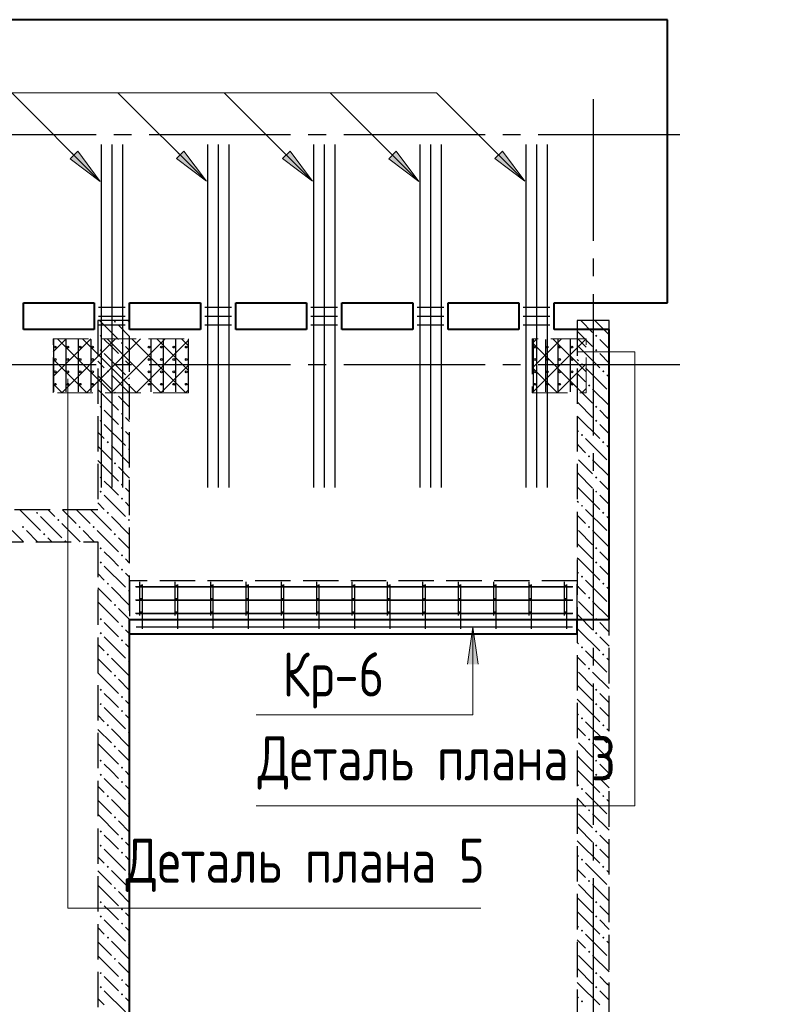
# Model space of a CAD drawing. Header units: millimetres. Extents: x 40580 to 1167576, y -220995 to 81020.
# Tile 82 of 256: x 330897 to 335258, y -108532 to -102968. Entities that reach past the tile are written whole.
import ezdxf

# ---------------------------------------------------------------- set-up
doc = ezdxf.new("R2010")
doc.units = ezdxf.units.MM
for name, pattern in [('______2', [270, 200, -70]), ('______5', [1100, 800, -100, 100, -100]), ('CENTER', [2, 1.25, -0.25, 0.25, -0.25])]:
    doc.linetypes.add(name, pattern=pattern)
for name, color, linetype, lineweight in [('S1 Стержни арматуры фон', 7, 'Continuous', 25), ('Вспомогательная арматура', 52, 'Continuous', 25), ('ОСИ', 7, 'CENTER', 15), ('Основная', 7, 'Continuous', 40), ('Позиционная метка номер позиции', 7, 'Continuous', 13), ('Поперечное армирование AW фон', 7, 'Continuous', 25), ('Примечания', 7, 'Continuous', 13), ('Фоновоя арматура У1', 52, 'Continuous', 25), ('Фоновоя арматура Х1', 52, 'Continuous', 25)]:
    doc.layers.add(name, color=color, linetype=linetype, lineweight=lineweight)
doc.layers.add('ЖБ Балка Вышележаща', color=7, linetype='Continuous')
doc.layers.add('ЖБ Балка Нижележащая', color=7, linetype='______2', true_color=0x656565)
doc.layers.add('ЖБ Стена верхний уровень', color=7, linetype='______2', true_color=0x656565)
doc.styles.add('GOST 2.304', font='isocpeur.ttf', dxfattribs={"width": 0.8})

msp = doc.modelspace()

# ---------------------------------------------------------------- hatches: boundary and pattern name
at = {"layer": 'ЖБ Стена верхний уровень', "linetype": 'Continuous', "lineweight": -3, "transparency": 33554687}
for points in [[(331428.7, -104675.3), (331435.2, -104668.8), (331441.7, -104675.3), (331435.2, -104681.8)], [(331348.7, -104755.3), (331355.2, -104748.8), (331361.7, -104755.3), (331355.2, -104761.8)], [(334148.7, -104755.3), (334155.2, -104748.8), (334161.7, -104755.3), (334155.2, -104761.8)], [(331468.8, -104795.3), (331475.2, -104788.8), (331481.7, -104795.3), (331475.2, -104801.8)], [(331348.7, -104835.3), (331355.2, -104828.8), (331361.7, -104835.3), (331355.2, -104841.8)], [(331468.8, -104875.3), (331475.2, -104868.8), (331481.7, -104875.3), (331475.2, -104881.8)], [(334148.7, -104835.3), (334155.2, -104828.8), (334161.7, -104835.3), (334155.2, -104841.8)], [(334068.7, -104915.3), (334075.2, -104908.8), (334081.7, -104915.3), (334075.2, -104921.8)], [(331388.7, -104955.3), (331395.2, -104948.8), (331401.7, -104955.3), (331395.2, -104961.8)], [(334188.7, -104955.3), (334195.2, -104948.8), (334201.7, -104955.3), (334195.2, -104961.8)], [(331508.7, -104995.3), (331515.2, -104988.8), (331518.3, -104991.9), (331518.3, -104998.8), (331515.2, -105001.8)], [(334108.7, -105035.3), (334115.2, -105028.8), (334121.7, -105035.3), (334115.2, -105041.8)], [(331428.7, -105075.3), (331435.2, -105068.8), (331441.7, -105075.3), (331435.2, -105081.8)], [(331348.7, -105155.3), (331355.2, -105148.8), (331361.7, -105155.3), (331355.2, -105161.8)], [(331468.8, -105195.3), (331475.2, -105188.8), (331481.7, -105195.3), (331475.2, -105201.8)], [(334148.7, -105155.3), (334155.2, -105148.8), (334161.7, -105155.3), (334155.2, -105161.8)], [(331348.7, -105235.3), (331355.2, -105228.8), (331361.7, -105235.3), (331355.2, -105241.8)], [(334148.7, -105235.3), (334155.2, -105228.8), (334161.7, -105235.3), (334155.2, -105241.8)], [(331468.8, -105275.3), (331475.2, -105268.8), (331481.7, -105275.3), (331475.2, -105281.8)], [(334068.7, -105315.3), (334075.2, -105308.8), (334081.7, -105315.3), (334075.2, -105321.8)], [(331388.7, -105355.3), (331395.2, -105348.8), (331401.7, -105355.3), (331395.2, -105361.8)], [(334188.7, -105355.3), (334195.2, -105348.8), (334201.7, -105355.3), (334195.2, -105361.8)], [(331508.7, -105395.3), (331515.2, -105388.8), (331518.3, -105391.9), (331518.3, -105398.8), (331515.2, -105401.8)], [(331428.7, -105475.3), (331435.2, -105468.8), (331441.7, -105475.3), (331435.2, -105481.8)], [(334108.7, -105435.3), (334115.2, -105428.8), (334121.7, -105435.3), (334115.2, -105441.8)], [(331348.7, -105555.3), (331355.2, -105548.8), (331361.7, -105555.3), (331355.2, -105561.8)], [(331468.8, -105595.3), (331475.2, -105588.8), (331481.7, -105595.3), (331475.2, -105601.8)], [(334148.7, -105555.3), (334155.2, -105548.8), (334161.7, -105555.3), (334155.2, -105561.8)], [(331348.7, -105635.3), (331355.2, -105628.8), (331361.7, -105635.3), (331355.2, -105641.8)], [(334148.7, -105635.3), (334155.2, -105628.8), (334161.7, -105635.3), (334155.2, -105641.8)], [(331468.8, -105675.3), (331475.2, -105668.8), (331481.7, -105675.3), (331475.2, -105681.8)], [(330988.7, -105755.3), (330995.2, -105748.8), (331001.7, -105755.3), (330995.2, -105761.8)], [(331388.7, -105755.3), (331395.2, -105748.8), (331401.7, -105755.3), (331395.2, -105761.8)], [(334068.7, -105715.3), (334075.2, -105708.8), (334081.7, -105715.3), (334075.2, -105721.8)], [(334188.7, -105755.3), (334195.2, -105748.8), (334201.7, -105755.3), (334195.2, -105761.8)], [(331108.7, -105795.3), (331115.2, -105788.8), (331121.7, -105795.3), (331115.2, -105801.8)], [(331508.7, -105795.3), (331515.2, -105788.8), (331518.3, -105791.9), (331518.3, -105798.8), (331515.2, -105801.8)], [(330908.7, -105835.3), (330915.2, -105828.8), (330921.7, -105835.3), (330915.2, -105841.8)], [(331028.7, -105875.3), (331035.2, -105868.8), (331041.7, -105875.3), (331035.2, -105881.8)], [(331228.7, -105835.3), (331235.2, -105828.8), (331241.7, -105835.3), (331235.2, -105841.8)], [(331308.7, -105835.3), (331315.2, -105828.8), (331321.7, -105835.3), (331315.2, -105841.8)], [(331428.7, -105875.3), (331435.2, -105868.8), (331441.7, -105875.3), (331435.2, -105881.8)], [(334108.7, -105835.3), (334115.2, -105828.8), (334121.7, -105835.3), (334115.2, -105841.8)], [(331148.7, -105915.3), (331155.2, -105908.8), (331161.7, -105915.3), (331158.6, -105918.4), (331151.9, -105918.4)], [(331348.7, -105955.3), (331355.2, -105948.8), (331361.7, -105955.3), (331355.2, -105961.8)], [(334148.7, -105955.3), (334155.2, -105948.8), (334161.7, -105955.3), (334155.2, -105961.8)], [(331348.7, -106035.3), (331355.2, -106028.8), (331361.7, -106035.3), (331355.2, -106041.8)], [(331468.8, -105995.3), (331475.2, -105988.8), (331481.7, -105995.3), (331475.2, -106001.8)], [(334148.7, -106035.3), (334155.2, -106028.8), (334161.7, -106035.3), (334155.2, -106041.8)], [(331468.8, -106075.3), (331475.2, -106068.8), (331481.7, -106075.3), (331475.2, -106081.8)], [(331388.7, -106155.3), (331395.2, -106148.8), (331401.7, -106155.3), (331395.2, -106161.8)], [(334068.7, -106115.3), (334075.2, -106108.8), (334081.7, -106115.3), (334075.2, -106121.8)], [(334188.7, -106155.3), (334195.2, -106148.8), (334201.7, -106155.3), (334195.2, -106161.8)], [(331508.7, -106195.3), (331515.2, -106188.8), (331518.3, -106191.9), (331518.3, -106198.8), (331515.2, -106201.8)], [(334108.7, -106235.3), (334115.2, -106228.8), (334121.7, -106235.3), (334115.2, -106241.8)], [(331428.7, -106275.3), (331435.2, -106268.8), (331441.7, -106275.3), (331435.2, -106281.8)], [(331348.7, -106355.3), (331355.2, -106348.8), (331361.7, -106355.3), (331355.2, -106361.8)], [(334148.7, -106355.3), (334155.2, -106348.8), (334161.7, -106355.3), (334155.2, -106361.8)], [(331468.8, -106395.3), (331475.2, -106388.8), (331481.7, -106395.3), (331475.2, -106401.8)], [(331348.7, -106435.3), (331355.2, -106428.8), (331361.7, -106435.3), (331355.2, -106441.8)], [(331468.8, -106475.3), (331475.2, -106468.8), (331481.7, -106475.3), (331475.2, -106481.8)], [(334148.7, -106435.3), (334155.2, -106428.8), (334161.7, -106435.3), (334155.2, -106441.8)], [(334068.7, -106515.3), (334075.2, -106508.8), (334081.7, -106515.3), (334075.2, -106521.8)], [(331388.7, -106555.3), (331395.2, -106548.8), (331401.7, -106555.3), (331395.2, -106561.8)], [(331508.7, -106595.3), (331515.2, -106588.8), (331518.3, -106591.9), (331518.3, -106598.8), (331515.2, -106601.8)], [(334188.7, -106555.3), (334195.2, -106548.8), (334201.7, -106555.3), (334195.2, -106561.8)], [(334108.7, -106635.3), (334115.2, -106628.8), (334121.7, -106635.3), (334115.2, -106641.8)], [(331428.7, -106675.3), (331435.2, -106668.8), (331441.7, -106675.3), (331435.2, -106681.8)], [(331348.7, -106755.3), (331355.2, -106748.8), (331361.7, -106755.3), (331355.2, -106761.8)], [(334148.7, -106755.3), (334155.2, -106748.8), (334161.7, -106755.3), (334155.2, -106761.8)], [(331468.8, -106795.3), (331475.2, -106788.8), (331481.7, -106795.3), (331475.2, -106801.8)], [(331348.7, -106835.3), (331355.2, -106828.8), (331361.7, -106835.3), (331355.2, -106841.8)], [(331468.8, -106875.3), (331475.2, -106868.8), (331481.7, -106875.3), (331475.2, -106881.8)], [(334148.7, -106835.3), (334155.2, -106828.8), (334161.7, -106835.3), (334155.2, -106841.8)], [(334068.7, -106915.3), (334075.2, -106908.8), (334081.7, -106915.3), (334075.2, -106921.8)], [(331388.7, -106955.3), (331395.2, -106948.8), (331401.7, -106955.3), (331395.2, -106961.8)], [(334188.7, -106955.3), (334195.2, -106948.8), (334201.7, -106955.3), (334195.2, -106961.8)], [(331508.7, -106995.3), (331515.2, -106988.8), (331518.3, -106991.9), (331518.3, -106998.8), (331515.2, -107001.8)], [(334108.7, -107035.3), (334115.2, -107028.8), (334121.7, -107035.3), (334115.2, -107041.8)], [(331428.7, -107075.3), (331435.2, -107068.8), (331441.7, -107075.3), (331435.2, -107081.8)], [(331348.7, -107155.3), (331355.2, -107148.8), (331361.7, -107155.3), (331355.2, -107161.8)], [(334148.7, -107155.3), (334155.2, -107148.8), (334161.7, -107155.3), (334155.2, -107161.8)], [(331468.8, -107195.3), (331475.2, -107188.8), (331481.7, -107195.3), (331475.2, -107201.8)], [(331348.7, -107235.3), (331355.2, -107228.8), (331361.7, -107235.3), (331355.2, -107241.8)], [(334148.7, -107235.3), (334155.2, -107228.8), (334161.7, -107235.3), (334155.2, -107241.8)], [(331468.8, -107275.3), (331475.2, -107268.8), (331481.7, -107275.3), (331475.2, -107281.8)], [(334068.7, -107315.3), (334075.2, -107308.8), (334081.7, -107315.3), (334075.2, -107321.8)], [(331388.7, -107355.3), (331395.2, -107348.8), (331401.7, -107355.3), (331395.2, -107361.8)], [(334188.7, -107355.3), (334195.2, -107348.8), (334201.7, -107355.3), (334195.2, -107361.8)], [(331508.7, -107395.3), (331515.2, -107388.8), (331518.3, -107391.9), (331518.3, -107398.8), (331515.2, -107401.8)], [(334108.7, -107435.3), (334115.2, -107428.8), (334121.7, -107435.3), (334115.2, -107441.8)], [(331428.7, -107475.3), (331435.2, -107468.8), (331441.7, -107475.3), (331435.2, -107481.8)], [(331348.7, -107555.3), (331355.2, -107548.8), (331361.7, -107555.3), (331355.2, -107561.8)], [(331468.8, -107595.3), (331475.2, -107588.8), (331481.7, -107595.3), (331475.2, -107601.8)], [(334148.7, -107555.3), (334155.2, -107548.8), (334161.7, -107555.3), (334155.2, -107561.8)], [(331348.7, -107635.3), (331355.2, -107628.8), (331361.7, -107635.3), (331355.2, -107641.8)], [(334148.7, -107635.3), (334155.2, -107628.8), (334161.7, -107635.3), (334155.2, -107641.8)], [(331468.8, -107675.3), (331475.2, -107668.8), (331481.7, -107675.3), (331475.2, -107681.8)], [(331388.7, -107755.3), (331395.2, -107748.8), (331401.7, -107755.3), (331395.2, -107761.8)], [(334068.7, -107715.3), (334075.2, -107708.8), (334081.7, -107715.3), (334075.2, -107721.8)], [(334188.7, -107755.3), (334195.2, -107748.8), (334201.7, -107755.3), (334195.2, -107761.8)], [(331508.7, -107795.3), (331515.2, -107788.8), (331518.3, -107791.9), (331518.3, -107798.8), (331515.2, -107801.8)], [(331428.7, -107875.3), (331435.2, -107868.8), (331441.7, -107875.3), (331435.2, -107881.8)], [(334108.7, -107835.3), (334115.2, -107828.8), (334121.7, -107835.3), (334115.2, -107841.8)], [(331348.7, -107955.3), (331355.2, -107948.8), (331361.7, -107955.3), (331355.2, -107961.8)], [(334148.7, -107955.3), (334155.2, -107948.8), (334161.7, -107955.3), (334155.2, -107961.8)], [(331348.7, -108035.3), (331355.2, -108028.8), (331361.7, -108035.3), (331355.2, -108041.8)], [(331468.8, -107995.3), (331475.2, -107988.8), (331481.7, -107995.3), (331475.2, -108001.8)], [(334148.7, -108035.3), (334155.2, -108028.8), (334161.7, -108035.3), (334155.2, -108041.8)], [(331468.8, -108075.3), (331475.2, -108068.8), (331481.7, -108075.3), (331475.2, -108081.8)], [(331388.7, -108155.3), (331395.2, -108148.8), (331401.7, -108155.3), (331395.2, -108161.8)], [(334068.7, -108115.3), (334075.2, -108108.8), (334081.7, -108115.3), (334075.2, -108121.8)], [(334188.7, -108155.3), (334195.2, -108148.8), (334201.7, -108155.3), (334195.2, -108161.8)], [(331508.7, -108195.3), (331515.2, -108188.8), (331518.3, -108191.9), (331518.3, -108198.8), (331515.2, -108201.8)], [(334108.7, -108235.3), (334115.2, -108228.8), (334121.7, -108235.3), (334115.2, -108241.8)], [(331428.7, -108275.3), (331435.2, -108268.8), (331441.7, -108275.3), (331435.2, -108281.8)], [(331348.7, -108355.3), (331355.2, -108348.8), (331361.7, -108355.3), (331355.2, -108361.8)], [(334148.7, -108355.3), (334155.2, -108348.8), (334161.7, -108355.3), (334155.2, -108361.8)], [(331348.7, -108435.3), (331355.2, -108428.8), (331361.7, -108435.3), (331355.2, -108441.8)], [(331468.8, -108395.3), (331475.2, -108388.8), (331481.7, -108395.3), (331475.2, -108401.8)], [(334148.7, -108435.3), (334155.2, -108428.8), (334161.7, -108435.3), (334155.2, -108441.8)], [(331468.8, -108475.3), (331475.2, -108468.8), (331481.7, -108475.3), (331475.2, -108481.8)], [(334068.7, -108515.3), (334075.2, -108508.8), (334081.7, -108515.3), (334075.2, -108521.8)]]:
    msp.add_hatch(color=7, dxfattribs=at).paths.add_polyline_path(points, flags=16)
at = {"layer": 'Позиционная метка номер позиции', "linetype": 'Continuous', "lineweight": 13, "transparency": 33554687}
for points in [[(331225, -103712.2), (331352.3, -103881.9), (331182.6, -103754.6)], [(331825, -103711.2), (331952.3, -103880.9), (331782.6, -103753.6)], [(332425, -103711.2), (332552.3, -103880.9), (332382.6, -103753.6)], [(333025, -103712.2), (333152.3, -103881.9), (332982.6, -103754.6)], [(333625, -103711.2), (333752.3, -103880.9), (333582.6, -103753.6)], [(333428, -106610.6), (333458, -106400.6), (333488, -106610.6)]]:
    msp.add_hatch(color=7, dxfattribs=at).paths.add_polyline_path(points, flags=16)

# ---------------------------------------------------------------- linework, layer by layer
at = {"color": 7, "linetype": 'Continuous', "lineweight": 25, "transparency": 33554687}
for centre in [(331098.3, -104818.4), (331168.3, -104818.4), (331238.3, -104818.4), (331308.3, -104818.4), (331628.3, -104818.4), (331698.3, -104818.4), (331768.3, -104818.4), (331838.3, -104818.4), (333808.3, -104818.4), (333878.3, -104818.4), (333948.3, -104818.4), (334018.3, -104818.4), (331098.3, -104888.4), (331168.3, -104888.4), (331238.3, -104888.4), (331308.3, -104888.4), (331628.3, -104888.4), (331698.3, -104888.4), (331768.3, -104888.4), (331838.3, -104888.4), (333808.3, -104888.4), (333878.3, -104888.4), (333948.3, -104888.4), (334018.3, -104888.4), (331098.3, -104958.4), (331168.3, -104958.4), (331238.3, -104958.4), (331308.3, -104958.4), (331628.3, -104958.4), (331698.3, -104958.4), (331768.3, -104958.4), (331838.3, -104958.4), (333808.3, -104958.4), (333878.3, -104958.4), (333948.3, -104958.4), (334018.3, -104958.4), (331098.3, -105028.4), (331168.3, -105028.4), (331238.3, -105028.4), (331308.3, -105028.4), (331628.3, -105028.4), (331698.3, -105028.4), (331768.3, -105028.4), (331838.3, -105028.4), (333808.3, -105028.4), (333878.3, -105028.4), (333948.3, -105028.4), (334018.3, -105028.4)]:
    msp.add_circle(centre, 5, dxfattribs=at)
at = {"layer": 'S1 Стержни арматуры фон', "color": 7, "linetype": 'Continuous', "lineweight": -3, "transparency": 33554687}
for p, q in [((331358.3, -103674.4), (331358.3, -105611.4)), ((331358.3, -103675.4), (331358.3, -105611.4)), ((331418.3, -103674.4), (331418.3, -105611.4)), ((331418.3, -103675.4), (331418.3, -105611.4)), ((331478.3, -103674.4), (331478.3, -105611.4)), ((331478.3, -103675.4), (331478.3, -105611.4)), ((331958.3, -103674.4), (331958.3, -105611.4)), ((331958.3, -103675.4), (331958.3, -105611.4)), ((332018.3, -103674.4), (332018.3, -105611.4)), ((332018.3, -103675.4), (332018.3, -105611.4)), ((332078.3, -103674.4), (332078.3, -105611.4)), ((332078.3, -103675.4), (332078.3, -105611.4)), ((332558.3, -103674.4), (332558.3, -105611.4)), ((332558.3, -103675.4), (332558.3, -105611.4)), ((332618.3, -103674.4), (332618.3, -105611.4)), ((332618.3, -103675.4), (332618.3, -105611.4)), ((332678.3, -103674.4), (332678.3, -105611.4)), ((332678.3, -103675.4), (332678.3, -105611.4)), ((333158.3, -103674.4), (333158.3, -105611.4)), ((333158.3, -103675.4), (333158.3, -105611.4)), ((333218.3, -103674.4), (333218.3, -105611.4)), ((333218.3, -103675.4), (333218.3, -105611.4)), ((333278.3, -103674.4), (333278.3, -105611.4)), ((333278.3, -103675.4), (333278.3, -105611.4)), ((333758.3, -103674.4), (333758.3, -105611.4)), ((333758.3, -103675.4), (333758.3, -105611.4)), ((333818.3, -103674.4), (333818.3, -105611.4)), ((333818.3, -103675.4), (333818.3, -105611.4)), ((333878.3, -103674.4), (333878.3, -105611.4)), ((333878.3, -103675.4), (333878.3, -105611.4))]:
    msp.add_line(p, q, dxfattribs=at)
at = {"layer": 'Вспомогательная арматура', "color": 7, "linetype": 'Continuous', "lineweight": 25, "transparency": 33554687}
for p, q in [((331088.3, -104776.3), (331088.3, -105071.3)), ((331158.3, -104776.3), (331158.3, -105071.3)), ((331228.3, -104776.3), (331228.3, -105071.3)), ((331298.3, -104776.3), (331298.3, -105071.3)), ((331638.3, -104776.3), (331638.3, -105071.3)), ((331708.3, -104776.3), (331708.3, -105071.3)), ((331778.3, -104776.3), (331778.3, -105071.3)), ((331848.3, -104776.3), (331848.3, -105071.3)), ((333798.3, -104776.3), (333798.3, -105071.3)), ((333868.3, -104776.3), (333868.3, -105071.3)), ((333938.3, -104776.3), (333938.3, -105071.3)), ((334008.3, -104776.3), (334008.3, -105071.3))]:
    msp.add_line(p, q, dxfattribs=at)
at = {"layer": 'ЖБ Балка Вышележаща', "color": 7, "linetype": 'Continuous', "lineweight": -3, "transparency": 33554687}
msp.add_line((331518.3, -106358.4), (331518.3, -106438.4), dxfattribs=at)
at = {"layer": 'ЖБ Балка Нижележащая', "color": 251, "linetype": '______2', "lineweight": -3, "true_color": 0x656565, "transparency": 33554687}
for p, q in [((334048.3, -106138.4), (331518.3, -106138.4)), ((331518.3, -106138.4), (331518.3, -106358.4)), ((334048.3, -106358.4), (334048.3, -106138.4))]:
    msp.add_line(p, q, dxfattribs=at)
at = {"layer": 'ЖБ Стена верхний уровень', "color": 251, "linetype": '______2', "lineweight": -3, "true_color": 0x656565, "transparency": 33554687}
for p, q in [((331338.3, -104668.4), (331338.3, -105738.4)), ((331518.3, -104668.4), (331338.3, -104668.4)), ((331518.3, -109818.4), (331518.3, -104668.4)), ((334048.3, -104668.4), (334048.3, -109818.4)), ((334228.3, -104668.4), (334048.3, -104668.4)), ((334228.3, -110498.4), (334228.3, -104668.4)), ((331338.3, -105738.4), (329638.3, -105738.4)), ((329638.3, -105918.4), (331338.3, -105918.4)), ((331338.3, -105918.4), (331338.3, -108578.4))]:
    msp.add_line(p, q, dxfattribs=at)
at = {"layer": 'ЖБ Стена верхний уровень', "color": 9, "linetype": 'Continuous', "lineweight": -3, "true_color": 0xc7c7c7, "transparency": 33554687}
for p, q in [((331348.4, -104668.4), (331455.2, -104775.3)), ((331518.3, -104758.4), (331455.2, -104695.3)), ((331508.4, -104668.4), (331518.3, -104678.4)), ((334068.4, -104668.4), (334135.2, -104735.3)), ((334148.4, -104668.4), (334228.3, -104748.3)), ((334055.2, -104735.3), (334048.3, -104728.3)), ((334055.2, -104735.3), (334135.2, -104815.3)), ((331415.2, -104815.3), (331375.2, -104775.3)), ((334048.3, -104808.3), (334055.2, -104815.3)), ((334215.2, -104815.3), (334175.2, -104775.3)), ((331375.2, -104855.3), (331495.2, -104975.3)), ((331455.2, -104855.3), (331415.2, -104815.3)), ((331495.2, -104815.3), (331518.3, -104838.4)), ((334055.2, -104815.3), (334175.2, -104935.3)), ((334175.2, -104855.3), (334228.3, -104908.4)), ((334228.3, -104828.3), (334215.2, -104815.3)), ((331338.3, -104898.4), (331375.2, -104935.3)), ((331495.2, -104895.3), (331518.3, -104918.4)), ((334048.3, -104888.4), (334055.2, -104895.3)), ((331338.3, -104978.4), (331415.2, -105055.3)), ((331415.2, -104975.3), (331518.3, -105078.4)), ((334055.2, -104975.3), (334048.3, -104968.3)), ((334095.2, -105015.3), (334055.2, -104975.3)), ((334095.2, -104935.3), (334215.2, -105055.3)), ((334215.2, -104975.3), (334228.3, -104988.4)), ((331338.3, -105058.3), (331455.2, -105175.3)), ((334055.2, -105055.3), (334135.2, -105135.3)), ((334135.2, -105055.3), (334228.3, -105148.3)), ((331518.3, -105158.4), (331455.2, -105095.3)), ((334055.2, -105135.3), (334048.3, -105128.3)), ((334055.2, -105135.3), (334135.2, -105215.3)), ((331415.2, -105215.3), (331375.2, -105175.3)), ((334215.2, -105215.3), (334175.2, -105175.3)), ((331375.2, -105255.3), (331495.2, -105375.3)), ((331455.2, -105255.3), (331415.2, -105215.3)), ((331495.2, -105215.3), (331518.3, -105238.4)), ((334048.3, -105208.3), (334055.2, -105215.3)), ((334055.2, -105215.3), (334175.2, -105335.3)), ((334175.2, -105255.3), (334228.3, -105308.4)), ((334228.3, -105228.3), (334215.2, -105215.3)), ((331338.3, -105298.4), (331375.2, -105335.3)), ((331495.2, -105295.3), (331518.3, -105318.4)), ((334048.3, -105288.4), (334055.2, -105295.3)), ((334055.2, -105375.3), (334048.3, -105368.3)), ((334095.2, -105335.3), (334215.2, -105455.3)), ((331338.3, -105378.4), (331415.2, -105455.3)), ((331415.2, -105375.3), (331518.3, -105478.4)), ((334095.2, -105415.3), (334055.2, -105375.3)), ((334215.2, -105375.3), (334228.3, -105388.4)), ((331338.3, -105458.3), (331455.2, -105575.3)), ((334055.2, -105455.3), (334135.2, -105535.3)), ((334135.2, -105455.3), (334228.3, -105548.3)), ((331518.3, -105558.4), (331455.2, -105495.3)), ((334055.2, -105535.3), (334048.3, -105528.3)), ((334055.2, -105535.3), (334135.2, -105615.3)), ((331415.2, -105615.3), (331375.2, -105575.3)), ((334215.2, -105615.3), (334175.2, -105575.3)), ((331455.2, -105655.3), (331415.2, -105615.3)), ((331495.2, -105615.3), (331518.3, -105638.4)), ((334048.3, -105608.3), (334055.2, -105615.3)), ((334055.2, -105615.3), (334175.2, -105735.3)), ((334228.3, -105628.3), (334215.2, -105615.3)), ((331338.3, -105698.4), (331375.2, -105735.3)), ((331375.2, -105655.3), (331495.2, -105775.3)), ((331495.2, -105695.3), (331518.3, -105718.4)), ((334048.3, -105688.4), (334055.2, -105695.3)), ((334175.2, -105655.3), (334228.3, -105708.4)), ((330898.4, -105738.4), (331015.2, -105855.3)), ((331058.4, -105738.4), (331095.2, -105775.3)), ((331138.4, -105738.4), (331215.2, -105815.3)), ((331255.2, -105775.3), (331218.4, -105738.4)), ((331298.4, -105738.4), (331338.3, -105778.4)), ((334095.2, -105735.3), (334215.2, -105855.3)), ((331015.2, -105775.3), (331135.2, -105895.3)), ((331238.4, -105918.4), (331135.2, -105815.3)), ((331295.2, -105815.3), (331255.2, -105775.3)), ((331338.3, -105778.4), (331415.2, -105855.3)), ((331415.2, -105775.3), (331518.3, -105878.4)), ((334055.2, -105775.3), (334048.3, -105768.3)), ((334095.2, -105815.3), (334055.2, -105775.3)), ((334215.2, -105775.3), (334228.3, -105788.4)), ((330855.2, -105855.3), (330918.4, -105918.4)), ((330935.2, -105855.3), (330998.4, -105918.4)), ((331255.2, -105855.3), (331318.4, -105918.4)), ((331335.2, -105855.3), (331338.3, -105858.3)), ((331338.3, -105858.3), (331455.2, -105975.3)), ((334055.2, -105855.3), (334135.2, -105935.3)), ((334135.2, -105855.3), (334228.3, -105948.3)), ((331078.4, -105918.4), (331055.2, -105895.3)), ((331518.3, -105958.4), (331455.2, -105895.3)), ((331415.2, -106015.3), (331375.2, -105975.3)), ((334055.2, -105935.3), (334048.3, -105928.3)), ((334055.2, -105935.3), (334135.2, -106015.3)), ((334215.2, -106015.3), (334175.2, -105975.3)), ((331455.2, -106055.3), (331415.2, -106015.3)), ((331495.2, -106015.3), (331518.3, -106038.4)), ((334048.3, -106008.3), (334055.2, -106015.3)), ((334055.2, -106015.3), (334175.2, -106135.3)), ((334228.3, -106028.3), (334215.2, -106015.3)), ((331375.2, -106055.3), (331495.2, -106175.3)), ((334048.3, -106088.4), (334055.2, -106095.3)), ((334175.2, -106055.3), (334228.3, -106108.4)), ((331338.3, -106098.4), (331375.2, -106135.3)), ((331495.2, -106095.3), (331518.3, -106118.4)), ((334095.2, -106135.3), (334215.2, -106255.3)), ((331338.3, -106178.4), (331415.2, -106255.3)), ((331415.2, -106175.3), (331518.3, -106278.4)), ((334055.2, -106175.3), (334048.3, -106168.3)), ((334095.2, -106215.3), (334055.2, -106175.3)), ((334215.2, -106175.3), (334228.3, -106188.4)), ((331338.3, -106258.3), (331455.2, -106375.3)), ((334055.2, -106255.3), (334135.2, -106335.3)), ((334135.2, -106255.3), (334228.3, -106348.3)), ((331518.3, -106358.4), (331455.2, -106295.3)), ((334055.2, -106335.3), (334048.3, -106328.3)), ((334055.2, -106335.3), (334135.2, -106415.3)), ((331415.2, -106415.3), (331375.2, -106375.3)), ((331455.2, -106455.3), (331415.2, -106415.3)), ((331495.2, -106415.3), (331518.3, -106438.4)), ((334048.3, -106408.3), (334055.2, -106415.3)), ((334055.2, -106415.3), (334175.2, -106535.3)), ((334215.2, -106415.3), (334175.2, -106375.3)), ((334228.3, -106428.3), (334215.2, -106415.3)), ((331375.2, -106455.3), (331495.2, -106575.3)), ((334175.2, -106455.3), (334228.3, -106508.4)), ((331338.3, -106498.4), (331375.2, -106535.3)), ((331495.2, -106495.3), (331518.3, -106518.4)), ((334048.3, -106488.4), (334055.2, -106495.3)), ((334095.2, -106535.3), (334215.2, -106655.3)), ((331338.3, -106578.4), (331415.2, -106655.3)), ((331415.2, -106575.3), (331518.3, -106678.4)), ((334055.2, -106575.3), (334048.3, -106568.3)), ((334095.2, -106615.3), (334055.2, -106575.3)), ((334215.2, -106575.3), (334228.3, -106588.4)), ((331338.3, -106658.3), (331455.2, -106775.3)), ((331518.3, -106758.4), (331455.2, -106695.3)), ((334055.2, -106655.3), (334135.2, -106735.3)), ((334135.2, -106655.3), (334228.3, -106748.3)), ((334055.2, -106735.3), (334048.3, -106728.3)), ((334055.2, -106735.3), (334135.2, -106815.3)), ((331415.2, -106815.3), (331375.2, -106775.3)), ((331455.2, -106855.3), (331415.2, -106815.3)), ((331495.2, -106815.3), (331518.3, -106838.4)), ((334048.3, -106808.3), (334055.2, -106815.3)), ((334055.2, -106815.3), (334175.2, -106935.3)), ((334215.2, -106815.3), (334175.2, -106775.3)), ((334228.3, -106828.3), (334215.2, -106815.3)), ((331375.2, -106855.3), (331495.2, -106975.3)), ((334175.2, -106855.3), (334228.3, -106908.4)), ((331338.3, -106898.4), (331375.2, -106935.3)), ((331495.2, -106895.3), (331518.3, -106918.4)), ((334048.3, -106888.4), (334055.2, -106895.3)), ((331338.3, -106978.4), (331415.2, -107055.3)), ((331415.2, -106975.3), (331518.3, -107078.4)), ((334055.2, -106975.3), (334048.3, -106968.3)), ((334095.2, -107015.3), (334055.2, -106975.3)), ((334095.2, -106935.3), (334215.2, -107055.3)), ((334215.2, -106975.3), (334228.3, -106988.4)), ((331338.3, -107058.3), (331455.2, -107175.3)), ((331518.3, -107158.4), (331455.2, -107095.3)), ((334055.2, -107055.3), (334135.2, -107135.3)), ((334135.2, -107055.3), (334228.3, -107148.3)), ((334055.2, -107135.3), (334048.3, -107128.3)), ((334055.2, -107135.3), (334135.2, -107215.3)), ((331415.2, -107215.3), (331375.2, -107175.3)), ((334215.2, -107215.3), (334175.2, -107175.3)), ((331375.2, -107255.3), (331495.2, -107375.3)), ((331455.2, -107255.3), (331415.2, -107215.3)), ((331495.2, -107215.3), (331518.3, -107238.4)), ((334048.3, -107208.3), (334055.2, -107215.3)), ((334055.2, -107215.3), (334175.2, -107335.3)), ((334175.2, -107255.3), (334228.3, -107308.4)), ((334228.3, -107228.3), (334215.2, -107215.3)), ((331338.3, -107298.4), (331375.2, -107335.3)), ((331495.2, -107295.3), (331518.3, -107318.4)), ((334048.3, -107288.4), (334055.2, -107295.3)), ((334055.2, -107375.3), (334048.3, -107368.3)), ((334095.2, -107335.3), (334215.2, -107455.3)), ((331338.3, -107378.4), (331415.2, -107455.3)), ((331415.2, -107375.3), (331518.3, -107478.4)), ((334095.2, -107415.3), (334055.2, -107375.3)), ((334215.2, -107375.3), (334228.3, -107388.4)), ((331338.3, -107458.3), (331455.2, -107575.3)), ((334055.2, -107455.3), (334135.2, -107535.3)), ((334135.2, -107455.3), (334228.3, -107548.3)), ((331518.3, -107558.4), (331455.2, -107495.3)), ((334055.2, -107535.3), (334048.3, -107528.3)), ((334055.2, -107535.3), (334135.2, -107615.3)), ((331415.2, -107615.3), (331375.2, -107575.3)), ((334215.2, -107615.3), (334175.2, -107575.3)), ((331455.2, -107655.3), (331415.2, -107615.3)), ((331495.2, -107615.3), (331518.3, -107638.4)), ((334048.3, -107608.3), (334055.2, -107615.3)), ((334055.2, -107615.3), (334175.2, -107735.3)), ((334228.3, -107628.3), (334215.2, -107615.3)), ((331338.3, -107698.4), (331375.2, -107735.3)), ((331375.2, -107655.3), (331495.2, -107775.3)), ((331495.2, -107695.3), (331518.3, -107718.4)), ((334048.3, -107688.4), (334055.2, -107695.3)), ((334175.2, -107655.3), (334228.3, -107708.4)), ((334095.2, -107735.3), (334215.2, -107855.3)), ((331338.3, -107778.4), (331415.2, -107855.3)), ((331415.2, -107775.3), (331518.3, -107878.4)), ((334055.2, -107775.3), (334048.3, -107768.3)), ((334095.2, -107815.3), (334055.2, -107775.3)), ((334215.2, -107775.3), (334228.3, -107788.4)), ((331338.3, -107858.3), (331455.2, -107975.3)), ((334055.2, -107855.3), (334135.2, -107935.3)), ((334135.2, -107855.3), (334228.3, -107948.3)), ((331518.3, -107958.4), (331455.2, -107895.3)), ((334055.2, -107935.3), (334048.3, -107928.3)), ((331415.2, -108015.3), (331375.2, -107975.3)), ((334055.2, -107935.3), (334135.2, -108015.3)), ((334215.2, -108015.3), (334175.2, -107975.3)), ((331455.2, -108055.3), (331415.2, -108015.3)), ((331495.2, -108015.3), (331518.3, -108038.4)), ((334048.3, -108008.3), (334055.2, -108015.3)), ((334055.2, -108015.3), (334175.2, -108135.3)), ((334228.3, -108028.3), (334215.2, -108015.3)), ((331375.2, -108055.3), (331495.2, -108175.3)), ((331495.2, -108095.3), (331518.3, -108118.4)), ((334048.3, -108088.4), (334055.2, -108095.3)), ((334175.2, -108055.3), (334228.3, -108108.4)), ((331338.3, -108098.4), (331375.2, -108135.3)), ((334095.2, -108135.3), (334215.2, -108255.3)), ((331338.3, -108178.4), (331415.2, -108255.3)), ((331415.2, -108175.3), (331518.3, -108278.4)), ((334055.2, -108175.3), (334048.3, -108168.3)), ((334095.2, -108215.3), (334055.2, -108175.3)), ((334215.2, -108175.3), (334228.3, -108188.4)), ((331338.3, -108258.3), (331455.2, -108375.3)), ((334055.2, -108255.3), (334135.2, -108335.3)), ((334135.2, -108255.3), (334228.3, -108348.3)), ((331518.3, -108358.4), (331455.2, -108295.3)), ((331415.2, -108415.3), (331375.2, -108375.3)), ((334055.2, -108335.3), (334048.3, -108328.3)), ((334055.2, -108335.3), (334135.2, -108415.3)), ((334215.2, -108415.3), (334175.2, -108375.3)), ((331455.2, -108455.3), (331415.2, -108415.3)), ((331495.2, -108415.3), (331518.3, -108438.4)), ((334048.3, -108408.3), (334055.2, -108415.3)), ((334055.2, -108415.3), (334175.2, -108535.3)), ((334228.3, -108428.3), (334215.2, -108415.3)), ((331375.2, -108455.3), (331495.2, -108575.3)), ((334175.2, -108455.3), (334228.3, -108508.4)), ((331338.3, -108498.4), (331375.2, -108535.3)), ((331495.2, -108495.3), (331518.3, -108518.4)), ((334048.3, -108488.4), (334055.2, -108495.3))]:
    msp.add_line(p, q, dxfattribs=at)
at = {"layer": 'ОСИ', "color": 8, "linetype": '______5', "lineweight": -3, "transparency": 33554687}
for p, q in [((334138.3, -103418.4), (334138.3, -112918.4)), ((334628.3, -103618.4), (303168.3, -103618.4)), ((334628.3, -104918.4), (303168.3, -104918.4)), ((334628.3, -104918.4), (303168.3, -104918.4))]:
    msp.add_line(p, q, dxfattribs=at)
at = {"layer": 'Основная', "transparency": 33554687}
for p, q in [((334558.3, -102968.4), (325878.3, -102968.4)), ((334558.3, -104568.4), (334558.3, -102968.4)), ((330918.3, -104718.4), (330918.3, -104568.4)), ((330918.3, -104568.4), (331318.3, -104568.4)), ((331318.3, -104568.4), (331318.3, -104718.4)), ((331518.3, -104718.4), (331518.3, -104568.4)), ((331518.3, -104568.4), (331918.3, -104568.4)), ((331918.3, -104568.4), (331918.3, -104718.4)), ((332118.3, -104718.4), (332118.3, -104568.4)), ((332118.3, -104568.4), (332518.3, -104568.4)), ((332518.3, -104568.4), (332518.3, -104718.4)), ((332718.3, -104718.4), (332718.3, -104568.4)), ((332718.3, -104568.4), (333118.3, -104568.4)), ((333118.3, -104568.4), (333118.3, -104718.4)), ((333318.3, -104718.4), (333318.3, -104568.4)), ((333318.3, -104568.4), (333718.3, -104568.4)), ((333718.3, -104568.4), (333718.3, -104718.4)), ((333918.3, -104718.4), (333918.3, -104568.4)), ((333918.3, -104568.4), (334558.3, -104568.4)), ((331318.3, -104718.4), (330918.3, -104718.4)), ((331918.3, -104718.4), (331518.3, -104718.4)), ((332518.3, -104718.4), (332118.3, -104718.4)), ((333118.3, -104718.4), (332718.3, -104718.4)), ((333718.3, -104718.4), (333318.3, -104718.4)), ((334228.3, -104718.4), (333918.3, -104718.4)), ((334228.3, -106358.4), (334228.3, -104718.4)), ((331518.3, -110498.4), (331518.3, -106358.4)), ((331518.3, -106358.4), (334228.3, -106358.4)), ((334048.3, -106438.4), (334048.3, -106358.4)), ((331518.3, -106438.4), (334048.3, -106438.4))]:
    msp.add_line(p, q, dxfattribs=at)
at = {"layer": 'Позиционная метка номер позиции', "color": 7, "linetype": 'Continuous', "lineweight": 13, "transparency": 33554687}
for p, q in [((333252.3, -103380.9), (325256, -103380.9)), ((331352.3, -103881.9), (330852.3, -103381.9)), ((331952.3, -103880.9), (331452.3, -103380.9)), ((332552.3, -103880.9), (332052.3, -103380.9)), ((333152.3, -103881.9), (332652.3, -103381.9)), ((333752.3, -103880.9), (333252.3, -103380.9)), ((331182.6, -103754.6), (331225, -103712.2)), ((331352.3, -103881.9), (331182.6, -103754.6)), ((331203.8, -103733.4), (331193.2, -103722.8)), ((331225, -103712.2), (331352.3, -103881.9)), ((331782.6, -103753.6), (331825, -103711.2)), ((331952.3, -103880.9), (331782.6, -103753.6)), ((331803.8, -103732.4), (331793.2, -103721.8)), ((331825, -103711.2), (331952.3, -103880.9)), ((332382.6, -103753.6), (332425, -103711.2)), ((332552.3, -103880.9), (332382.6, -103753.6)), ((332403.8, -103732.4), (332393.2, -103721.8)), ((332425, -103711.2), (332552.3, -103880.9)), ((332982.6, -103754.6), (333025, -103712.2)), ((333152.3, -103881.9), (332982.6, -103754.6)), ((333003.8, -103733.4), (332993.2, -103722.8)), ((333025, -103712.2), (333152.3, -103881.9)), ((333582.6, -103753.6), (333625, -103711.2)), ((333752.3, -103880.9), (333582.6, -103753.6)), ((333603.8, -103732.4), (333593.2, -103721.8)), ((333625, -103711.2), (333752.3, -103880.9)), ((333758.3, -103881.9), (333758.3, -103881.9)), ((333758.3, -103881.9), (333758.3, -103881.9)), ((333758.3, -103881.9), (333758.3, -103881.9)), ((333428, -106610.6), (333458, -106400.6)), ((333458, -106400.6), (333458, -106400.6)), ((333458, -106400.6), (333458, -106400.6)), ((333458, -106400.6), (333458, -106400.6)), ((333458, -106400.6), (333488, -106610.6))]:
    msp.add_line(p, q, dxfattribs=at)
msp.add_lwpolyline([(333458, -106400.6), (333458, -106895.4), (332233.9, -106895.4)], dxfattribs=at)
at = {"layer": 'Поперечное армирование AW фон', "color": 7, "linetype": 'Continuous', "lineweight": -3, "transparency": 33554687}
for p, q in [((331342.8, -104593.4), (331493.8, -104593.4)), ((331342.8, -104643.4), (331493.8, -104643.4)), ((331942.8, -104593.4), (332093.8, -104593.4)), ((331942.8, -104643.4), (332093.8, -104643.4)), ((332542.8, -104593.4), (332693.8, -104593.4)), ((332542.8, -104643.4), (332693.8, -104643.4)), ((333142.8, -104593.4), (333293.8, -104593.4)), ((333142.8, -104643.4), (333293.8, -104643.4)), ((333742.8, -104593.4), (333893.8, -104593.4)), ((333742.8, -104643.4), (333893.8, -104643.4)), ((331342.8, -104693.4), (331493.8, -104693.4)), ((331942.8, -104693.4), (332093.8, -104693.4)), ((332542.8, -104693.4), (332693.8, -104693.4)), ((333142.8, -104693.4), (333293.8, -104693.4)), ((333742.8, -104693.4), (333893.8, -104693.4))]:
    msp.add_line(p, q, dxfattribs=at)
at = {"layer": 'Примечания', "color": 252, "linetype": 'Continuous', "lineweight": 13, "true_color": 0x8f8f8f, "transparency": 33554687}
for p, q in [((331085.8, -104844.8), (331159.3, -104771.3)), ((331085.8, -104984.8), (331299.3, -104771.3)), ((331111.2, -104771.3), (331416.2, -105076.3)), ((331134.3, -105076.3), (331439.3, -104771.3)), ((331251.2, -104771.3), (331556.2, -105076.3)), ((331274.3, -105076.3), (331579.3, -104771.3)), ((331391.2, -104771.3), (331696.2, -105076.3)), ((331414.3, -105076.3), (331719.3, -104771.3)), ((331531.2, -104771.3), (331836.2, -105076.3)), ((331554.3, -105076.3), (331850.8, -104779.8)), ((331671.2, -104771.3), (331850.8, -104950.8)), ((331811.2, -104771.3), (331850.8, -104810.8)), ((333793.3, -104797.3), (333819.3, -104771.3)), ((333793.3, -104937.3), (333959.3, -104771.3)), ((333793.3, -104793.3), (334076.2, -105076.3)), ((333794.3, -105076.3), (334098.3, -104772.3)), ((333911.2, -104771.3), (334098.3, -104958.4)), ((334051.2, -104771.3), (334098.3, -104818.4)), ((331085.8, -104885.8), (331276.2, -105076.3)), ((331694.3, -105076.3), (331850.8, -104919.8)), ((333934.3, -105076.3), (334098.3, -104912.3)), ((333793.3, -104933.4), (333936.2, -105076.3)), ((331085.8, -105025.9), (331136.2, -105076.3)), ((331834.3, -105076.3), (331850.8, -105059.8)), ((333793.3, -105073.3), (333796.2, -105076.3)), ((334074.3, -105076.3), (334098.3, -105052.3))]:
    msp.add_line(p, q, dxfattribs=at)
at = {"layer": 'Примечания', "color": 7, "linetype": '______2', "lineweight": 13, "transparency": 33554687}
for p, q in [((331085.8, -105076.3), (331085.8, -104771.3)), ((331085.8, -104771.3), (331850.8, -104771.3)), ((331850.8, -104771.3), (331850.8, -105076.3)), ((334098.3, -104771.3), (333793.3, -104771.3)), ((333793.3, -104771.3), (333793.3, -105076.3)), ((334098.3, -105076.3), (334098.3, -104771.3)), ((331850.8, -105076.3), (331085.8, -105076.3)), ((333793.3, -105076.3), (334098.3, -105076.3))]:
    msp.add_line(p, q, dxfattribs=at)
at = {"layer": 'Примечания', "color": 7, "linetype": 'Continuous', "lineweight": 13, "transparency": 33554687}
for points in [[(334050.8, -104845.9), (334373.9, -104845.9), (334373.9, -107410.4), (332233.9, -107410.4)], [(331168.2, -104998.4), (331168.2, -107988.4), (333503.6, -107988.4)]]:
    msp.add_lwpolyline(points, dxfattribs=at)
at = {"layer": 'Фоновоя арматура У1', "color": 7, "linetype": 'Continuous', "lineweight": 25, "transparency": 33554687}
for p, q in [((331576.3, -106335.4), (331576.3, -106144.4)), ((331776.3, -106335.4), (331776.3, -106144.4)), ((331976.3, -106335.4), (331976.3, -106144.4)), ((332176.3, -106335.4), (332176.3, -106144.4)), ((332376.3, -106335.4), (332376.3, -106144.4)), ((332576.3, -106335.4), (332576.3, -106144.4)), ((332776.3, -106335.4), (332776.3, -106144.4)), ((332976.3, -106335.4), (332976.3, -106144.4)), ((333176.3, -106335.4), (333176.3, -106144.4)), ((333376.3, -106335.4), (333376.3, -106144.4)), ((333576.3, -106335.4), (333576.3, -106144.4)), ((333776.3, -106335.4), (333776.3, -106144.4)), ((333976.3, -106335.4), (333976.3, -106144.4)), ((331590.3, -106410.4), (331590.3, -106159.6)), ((331790.3, -106410.4), (331790.3, -106159.6)), ((331990.3, -106410.4), (331990.3, -106159.6)), ((332190.3, -106410.4), (332190.3, -106159.6)), ((332390.3, -106410.4), (332390.3, -106159.6)), ((332590.3, -106410.4), (332590.3, -106159.6)), ((332790.3, -106410.4), (332790.3, -106159.6)), ((332990.3, -106410.4), (332990.3, -106159.6)), ((333190.3, -106410.4), (333190.3, -106159.6)), ((333390.3, -106410.4), (333390.3, -106159.6)), ((333590.3, -106410.4), (333590.3, -106159.6)), ((333790.3, -106410.4), (333790.3, -106159.6)), ((333990.3, -106410.4), (333990.3, -106159.6))]:
    msp.add_line(p, q, dxfattribs=at)
for centre in [(331583.3, -106166.4), (331783.3, -106166.4), (331983.3, -106166.4), (332183.3, -106166.4), (332383.3, -106166.4), (332583.3, -106166.4), (332783.3, -106166.4), (332983.3, -106166.4), (333183.3, -106166.4), (333383.3, -106166.4), (333583.3, -106166.4), (333783.3, -106166.4), (333983.3, -106166.4), (331583.3, -106241.4), (331783.3, -106241.4), (331983.3, -106241.4), (332183.3, -106241.4), (332383.3, -106241.4), (332583.3, -106241.4), (332783.3, -106241.4), (332983.3, -106241.4), (333183.3, -106241.4), (333383.3, -106241.4), (333583.3, -106241.4), (333783.3, -106241.4), (333983.3, -106241.4), (331583.3, -106316.4), (331783.3, -106316.4), (331983.3, -106316.4), (332183.3, -106316.4), (332383.3, -106316.4), (332583.3, -106316.4), (332783.3, -106316.4), (332983.3, -106316.4), (333183.3, -106316.4), (333383.3, -106316.4), (333583.3, -106316.4), (333783.3, -106316.4), (333983.3, -106316.4)]:
    msp.add_circle(centre, 3, dxfattribs=at)
at = {"layer": 'Фоновоя арматура Х1', "color": 7, "linetype": 'Continuous', "lineweight": 25, "transparency": 33554687}
for p, q in [((334024.3, -106173.4), (331552.3, -106173.4)), ((334024.3, -106173.4), (331552.3, -106173.4)), ((334022.3, -106175.4), (331554.3, -106175.4)), ((334024.3, -106248.4), (331552.3, -106248.4)), ((334024.3, -106248.4), (331552.3, -106248.4)), ((334022.3, -106250.4), (331554.3, -106250.4)), ((334024.3, -106323.4), (331552.3, -106323.4)), ((334024.3, -106323.4), (331552.3, -106323.4)), ((334022.3, -106325.4), (331554.3, -106325.4)), ((334022.3, -106400.4), (331554.3, -106400.4)), ((334022.3, -106400.6), (331554.3, -106400.6))]:
    msp.add_line(p, q, dxfattribs=at)

# ---------------------------------------------------------------- texts
at = {"layer": 'Примечания', "color": 7, "linetype": 'Continuous', "lineweight": 25, "transparency": 33554687, "char_height": 250, "attachment_point": 7, "style": 'GOST 2.304'}
for s, insert, width in [('Кр-6', (332382.8, -106860.6), 728.949), ('Деталь\\~плана\\~3', (332242.3, -107318.7), 2132.452), ('Деталь\\~плана\\~5', (331495.3, -107896.8), 2132.452)]:
    msp.add_mtext(s, dxfattribs=dict(at, insert=insert, width=width))

doc.saveas('drawing.dxf')
